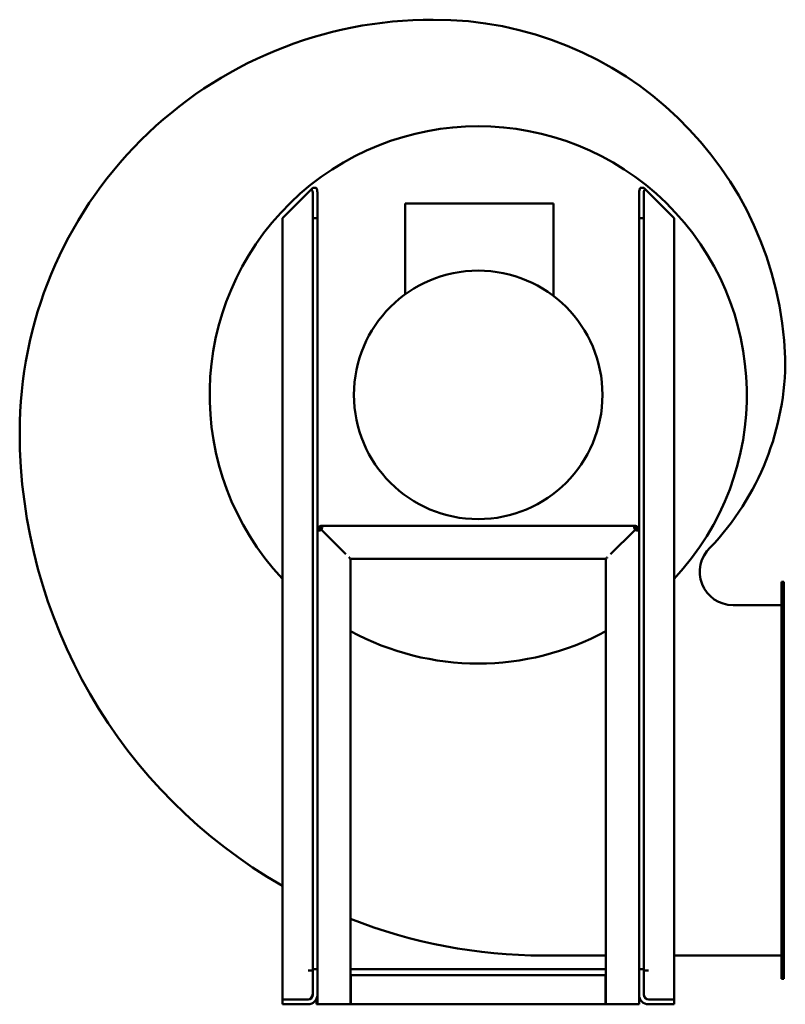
# Model space of a CAD drawing. Header units: millimetres. Extents: x 1422 to 2078, y 816 to 1659.
import ezdxf

# ---------------------------------------------------------------- set-up
doc = ezdxf.new("R2010")
doc.units = ezdxf.units.MM
doc.header["$LTSCALE"] = 8.333333
doc.layers.add('Widoczne (ISO)', color=7, linetype='Continuous', lineweight=50)

msp = doc.modelspace()

# ---------------------------------------------------------------- linework, layer by layer
at = {"layer": 'Widoczne (ISO)'}
for p, q in [((1669.11, 1511.03), (1647.11, 1489.03)), ((1671.94, 1513.86), (1669.11, 1511.03)), ((1671.94, 1513.86), (1673.11, 1515.03)), ((1673.11, 1515.03), (1676.04, 1515.03)), ((1673.11, 1489.03), (1673.11, 1511.03)), ((1677.11, 1511.03), (1677.11, 1489.03)), ((1952.59, 1489.03), (1952.59, 1511.03)), ((1953.66, 1515.03), (1956.59, 1515.03)), ((1956.59, 1515.03), (1957.76, 1513.86)), ((1956.59, 1511.03), (1956.59, 1489.03)), ((1960.59, 1511.03), (1957.76, 1513.86)), ((1982.59, 1489.03), (1960.59, 1511.03)), ((1752.2, 1501.59), (1758.2, 1501.59)), ((1752.2, 1501.59), (1752.2, 1423.77)), ((1873.21, 1501.59), (1758.2, 1501.59)), ((1873.21, 1501.59), (1879.2, 1501.59)), ((1879.2, 1501.59), (1879.2, 1422.5)), ((1647.11, 1489.03), (1647.11, 820.03)), ((1677.11, 1489.03), (1673.11, 1489.03)), ((1673.11, 846.03), (1673.11, 1489.03)), ((1677.11, 1222.97), (1677.11, 1489.03)), ((1952.59, 1489.03), (1952.59, 1222.97)), ((1956.59, 1489.03), (1952.59, 1489.03)), ((1956.59, 1489.03), (1956.59, 846.03)), ((1982.59, 820.03), (1982.59, 1489.03)), ((1677.11, 1222.97), (1677.3, 1222.97)), ((1677.11, 1221.77), (1677.11, 1222.97)), ((1677.3, 1222.97), (1678.4, 1222.97)), ((1678.4, 1222.97), (1677.45, 1223.38)), ((1678.4, 1222.97), (1679.11, 1222.97)), ((1679.28, 1222.58), (1679.12, 1222.65)), ((1679.91, 1224.48), (1679.5, 1225.43)), ((1679.91, 1225.59), (1679.91, 1225.77)), ((1679.91, 1225.77), (1681.11, 1225.77)), ((1679.91, 1224.48), (1679.91, 1225.59)), ((1679.91, 1223.77), (1679.91, 1224.48)), ((1680.3, 1223.6), (1680.23, 1223.77)), ((1680.62, 1222.26), (1680.43, 1222.26)), ((1680.62, 1222.26), (1680.62, 1222.45)), ((1681.11, 1225.77), (1948.59, 1225.77)), ((1948.59, 1225.77), (1949.79, 1225.77)), ((1949.08, 1222.26), (1949.08, 1222.45)), ((1949.08, 1222.26), (1949.27, 1222.26)), ((1949.4, 1223.6), (1949.47, 1223.77)), ((1949.79, 1225.77), (1949.79, 1225.59)), ((1949.79, 1225.59), (1949.79, 1224.48)), ((1949.79, 1224.48), (1950.2, 1225.43)), ((1949.79, 1224.48), (1949.79, 1223.77)), ((1950.42, 1222.58), (1950.58, 1222.65)), ((1950.59, 1222.97), (1951.3, 1222.97)), ((1951.3, 1222.97), (1952.25, 1223.38)), ((1951.3, 1222.97), (1952.4, 1222.97)), ((1952.4, 1222.97), (1952.59, 1222.97)), ((1952.59, 1222.97), (1952.59, 1221.77)), ((1677.11, 846.03), (1677.11, 1221.77)), ((1701.59, 1201.29), (1681.11, 1221.77)), ((1928.11, 1201.29), (1948.59, 1221.77)), ((1952.59, 1221.77), (1952.59, 846.03)), ((1704.42, 1198.03), (1704.42, 1198.46)), ((1704.42, 1198.46), (1704.85, 1198.46)), ((1704.42, 1198.03), (1704.85, 1198.03)), ((1704.85, 1198.03), (1704.85, 1198.46)), ((1924.11, 1197.29), (1705.59, 1197.29)), ((1705.59, 1197.29), (1705.59, 816.03)), ((1924.11, 816.03), (1924.11, 1197.29)), ((1924.85, 1198.46), (1924.85, 1198.03)), ((1924.85, 1198.46), (1925.28, 1198.46)), ((1924.85, 1198.03), (1925.28, 1198.03)), ((1925.28, 1198.46), (1925.28, 1198.03)), ((2074.59, 1177.77), (2076.59, 1177.77)), ((2074.59, 1177.77), (2074.59, 1177.77)), ((2074.59, 1177.77), (2074.59, 837.77)), ((2076.59, 1177.77), (2074.59, 1177.77)), ((2076.59, 1177.77), (2076.59, 1177.77)), ((2076.59, 837.77), (2076.59, 1177.77)), ((2033.05, 1157.77), (2072.59, 1157.77)), ((2074.59, 1157.77), (2072.59, 1157.77)), ((1924.11, 857.77), (1870.55, 857.77)), ((2072.59, 857.77), (1982.59, 857.77)), ((2072.59, 857.77), (2074.59, 857.77)), ((1669.11, 845.03), (1673.11, 845.03)), ((1673.11, 846.03), (1677.11, 846.03)), ((1673.11, 824.03), (1673.11, 846.03)), ((1677.11, 824.03), (1677.11, 846.03)), ((1705.59, 846.03), (1924.11, 846.03)), ((1952.59, 846.03), (1956.59, 846.03)), ((1952.59, 824.03), (1952.59, 846.03)), ((1956.59, 824.03), (1956.59, 846.03)), ((1956.59, 845.03), (1960.59, 845.03)), ((1705.85, 841.03), (1923.85, 841.03)), ((1705.85, 841.03), (1705.85, 837.03)), ((1705.85, 837.03), (1705.85, 820.03)), ((1923.85, 841.03), (1923.85, 837.03)), ((1923.85, 820.03), (1923.85, 837.03)), ((2076.59, 837.77), (2074.59, 837.77)), ((1669.11, 820.03), (1647.11, 820.03)), ((1647.11, 816.03), (1647.11, 820.03)), ((1676.33, 820.57), (1676.33, 816.03)), ((1677.11, 816.03), (1677.11, 824.03)), ((1705.85, 816.03), (1705.85, 820.03)), ((1923.85, 816.03), (1923.85, 820.03)), ((1952.59, 824.03), (1952.59, 816.03)), ((1960.59, 820.03), (1982.59, 820.03)), ((1982.59, 820.03), (1982.59, 816.03)), ((1669.11, 816.03), (1647.11, 816.03)), ((1677.11, 816.03), (1676.33, 816.03)), ((1681.11, 816.03), (1677.11, 816.03)), ((1701.59, 816.03), (1681.11, 816.03)), ((1705.59, 816.03), (1701.59, 816.03)), ((1705.85, 816.03), (1705.59, 816.03)), ((1923.85, 816.03), (1705.85, 816.03)), ((1924.11, 816.03), (1923.85, 816.03)), ((1928.11, 816.03), (1924.11, 816.03)), ((1948.59, 816.03), (1928.11, 816.03)), ((1952.59, 816.03), (1948.59, 816.03)), ((1960.59, 816.03), (1982.59, 816.03))]:
    msp.add_line(p, q, dxfattribs=at)
msp.add_circle((1814.85, 1337.77), 106.4, dxfattribs=at)
for centre, radius, start, end in [((1775.45, 1305.67), 353.3, 89.84818, 179.96187), ((1777.25, 1358.17), 300.8, 2.1145, 90.16454), ((1814.85, 1337.77), 230, 316.82738, 223.17258), ((1669.11, 1511.03), 4, 0, 45), ((1669.11, 1511.03), 8, 0, 30), ((1960.59, 1511.03), 8, 150, 180), ((1960.59, 1511.03), 4, 135, 180), ((1844.85, 1367.77), 233, 316.38731, 0.36849), ((1870.55, 1306.17), 448.4, 180.03385, 240.11235), ((1681.11, 1221.77), 4, 156.18164, 162.58381), ((1681.11, 1221.77), 2, 156.18164, 168.30725), ((1681.11, 1221.77), 4, 107.41619, 113.81836), ((1681.11, 1221.77), 2, 101.69275, 113.81836), ((1948.59, 1221.77), 2, 66.18164, 78.30725), ((1948.59, 1221.77), 4, 66.18164, 72.58381), ((1948.59, 1221.77), 2, 11.69275, 23.81836), ((1948.59, 1221.77), 4, 17.41619, 23.81836), ((2033.05, 1186.27), 28.5, 133.18331, 270), ((1814.85, 1337.77), 230, 241.63725, 298.36272), ((1870.55, 1306.17), 448.4, 248.41444, 270), ((1668.11, 825.03), 5, 270, 0), ((1669.11, 824.03), 4, 270, 0), ((1669.11, 824.03), 8, 270, 0), ((1960.59, 824.03), 8, 180, 270), ((1961.59, 825.03), 5, 180, 270), ((1960.59, 824.03), 4, 180, 270)]:
    msp.add_arc(centre, radius, start, end, dxfattribs=at)
for points, knots in [([(1680.43, 1222.26), (1680.29, 1222.16), (1680.01, 1221.98), (1679.39, 1221.72), (1679.13, 1221.64), (1678.55, 1221.53), (1678.25, 1221.51), (1677.75, 1221.58), (1677.55, 1221.67), (1677.3, 1221.92), (1677.22, 1222.06), (1677.15, 1222.33), (1677.14, 1222.44), (1677.11, 1222.72), (1677.11, 1222.87), (1677.11, 1222.97)], [0, 0, 0, 0, 0.0527943, 0.0527943, 0.0902407, 0.0902407, 0.1401991, 0.1401991, 0.1904262, 0.1904262, 0.2296583, 0.2296583, 0.2503289, 0.2503289, 0.27998, 0.27998, 0.27998, 0.27998]), ([(1677.45, 1223.38), (1677.46, 1223.41), (1677.48, 1223.44), (1677.49, 1223.47), (1677.51, 1223.5), (1677.52, 1223.53), (1677.53, 1223.56), (1677.55, 1223.59), (1677.56, 1223.62), (1677.58, 1223.65), (1677.59, 1223.67), (1677.61, 1223.7), (1677.63, 1223.73), (1677.64, 1223.76), (1677.66, 1223.79), (1677.68, 1223.82), (1677.7, 1223.85), (1677.71, 1223.88), (1677.73, 1223.91), (1677.75, 1223.94), (1677.77, 1223.96), (1677.79, 1223.99), (1677.79, 1224), (1677.8, 1224.01), (1677.81, 1224.02), (1677.82, 1224.04), (1677.83, 1224.06), (1677.85, 1224.08), (1677.87, 1224.11), (1677.89, 1224.13), (1677.91, 1224.16), (1677.93, 1224.19), (1677.95, 1224.22), (1677.97, 1224.24), (1677.99, 1224.27), (1678.01, 1224.3), (1678.04, 1224.33), (1678.06, 1224.35), (1678.08, 1224.38), (1678.1, 1224.41), (1678.13, 1224.43), (1678.15, 1224.46), (1678.17, 1224.48), (1678.2, 1224.51), (1678.22, 1224.53), (1678.25, 1224.56), (1678.26, 1224.57), (1678.27, 1224.58), (1678.28, 1224.59), (1678.29, 1224.61), (1678.31, 1224.62), (1678.32, 1224.63), (1678.35, 1224.66), (1678.37, 1224.68), (1678.4, 1224.71), (1678.42, 1224.73), (1678.45, 1224.75), (1678.48, 1224.78), (1678.5, 1224.8), (1678.53, 1224.82), (1678.56, 1224.85), (1678.58, 1224.87), (1678.61, 1224.89), (1678.64, 1224.91), (1678.66, 1224.93), (1678.69, 1224.95), (1678.72, 1224.97), (1678.75, 1225), (1678.77, 1225.02), (1678.8, 1225.04), (1678.82, 1225.05), (1678.84, 1225.06), (1678.86, 1225.07), (1678.87, 1225.08), (1678.88, 1225.09), (1678.89, 1225.09), (1678.92, 1225.11), (1678.95, 1225.13), (1678.97, 1225.15), (1679, 1225.17), (1679.03, 1225.19), (1679.06, 1225.2), (1679.09, 1225.22), (1679.12, 1225.24), (1679.15, 1225.25), (1679.18, 1225.27), (1679.21, 1225.29), (1679.23, 1225.3), (1679.26, 1225.32), (1679.29, 1225.33), (1679.32, 1225.35), (1679.35, 1225.36), (1679.38, 1225.38), (1679.41, 1225.39), (1679.44, 1225.4), (1679.47, 1225.42), (1679.5, 1225.43)], [0, 0, 0, 0, 0.0088931, 0.0088931, 0.0088931, 0.0163156, 0.0163156, 0.0163156, 0.0228823, 0.0228823, 0.0228823, 0.0288742, 0.0288742, 0.0288742, 0.0344477, 0.0344477, 0.0344477, 0.0396999, 0.0396999, 0.0396999, 0.0446961, 0.0446961, 0.0446961, 0.0463001, 0.0463001, 0.0463001, 0.0495293, 0.0495293, 0.0495293, 0.0543685, 0.0543685, 0.0543685, 0.059222, 0.059222, 0.059222, 0.0640862, 0.0640862, 0.0640862, 0.0689575, 0.0689575, 0.0689575, 0.0738324, 0.0738324, 0.0738324, 0.0787074, 0.0787074, 0.0787074, 0.0809737, 0.0809737, 0.0809737, 0.0835804, 0.0835804, 0.0835804, 0.0884557, 0.0884557, 0.0884557, 0.0933308, 0.0933308, 0.0933308, 0.0982023, 0.0982023, 0.0982023, 0.1030666, 0.1030666, 0.1030666, 0.1079201, 0.1079201, 0.1079201, 0.1127592, 0.1127592, 0.1127592, 0.1158179, 0.1158179, 0.1158179, 0.1175949, 0.1175949, 0.1175949, 0.1225991, 0.1225991, 0.1225991, 0.1278599, 0.1278599, 0.1278599, 0.1334428, 0.1334428, 0.1334428, 0.1394453, 0.1394453, 0.1394453, 0.1460241, 0.1460241, 0.1460241, 0.1534614, 0.1534614, 0.1534614, 0.1623748, 0.1623748, 0.1623748, 0.1623748]), ([(1679.11, 1222.97), (1679.11, 1222.8), (1679.11, 1222.65), (1679.13, 1222.37), (1679.14, 1222.26), (1679.19, 1221.98), (1679.23, 1221.85), (1679.3, 1221.74), (1679.31, 1221.72), (1679.32, 1221.71)], [-0.4461331, -0.4461331, -0.4461331, -0.4461331, -0.3909396, -0.3909396, -0.3464392, -0.3464392, -0.2782005, -0.2782005, -0.2679455, -0.2679455, -0.2679455, -0.2679455]), ([(1680.3, 1223.6), (1680.29, 1223.59), (1680.28, 1223.59), (1680.26, 1223.58), (1680.25, 1223.57), (1680.23, 1223.57), (1680.22, 1223.56), (1680.2, 1223.55), (1680.19, 1223.54), (1680.17, 1223.53), (1680.16, 1223.53), (1680.14, 1223.52), (1680.13, 1223.51), (1680.12, 1223.5), (1680.1, 1223.49), (1680.09, 1223.49), (1680.07, 1223.48), (1680.06, 1223.47), (1680.04, 1223.46), (1680.03, 1223.45), (1680.01, 1223.44), (1680, 1223.43), (1679.99, 1223.42), (1679.97, 1223.41), (1679.96, 1223.4), (1679.95, 1223.4), (1679.94, 1223.39), (1679.93, 1223.38), (1679.93, 1223.38), (1679.92, 1223.38), (1679.92, 1223.37), (1679.9, 1223.36), (1679.89, 1223.35), (1679.87, 1223.34), (1679.86, 1223.33), (1679.85, 1223.32), (1679.83, 1223.31), (1679.82, 1223.3), (1679.81, 1223.28), (1679.79, 1223.27), (1679.78, 1223.26), (1679.77, 1223.25), (1679.75, 1223.24), (1679.74, 1223.23), (1679.73, 1223.21), (1679.72, 1223.2), (1679.7, 1223.19), (1679.69, 1223.18), (1679.68, 1223.16), (1679.67, 1223.15), (1679.65, 1223.14), (1679.64, 1223.13), (1679.64, 1223.12), (1679.63, 1223.11), (1679.63, 1223.11), (1679.62, 1223.1), (1679.61, 1223.09), (1679.61, 1223.09), (1679.6, 1223.07), (1679.58, 1223.06), (1679.57, 1223.05), (1679.56, 1223.03), (1679.55, 1223.02), (1679.54, 1223.01), (1679.53, 1222.99), (1679.52, 1222.98), (1679.51, 1222.97), (1679.5, 1222.95), (1679.49, 1222.94), (1679.48, 1222.92), (1679.47, 1222.91), (1679.46, 1222.9), (1679.45, 1222.88), (1679.44, 1222.87), (1679.44, 1222.86), (1679.43, 1222.85), (1679.43, 1222.85), (1679.42, 1222.84), (1679.42, 1222.84), (1679.41, 1222.82), (1679.4, 1222.81), (1679.4, 1222.79), (1679.39, 1222.78), (1679.38, 1222.77), (1679.37, 1222.75), (1679.36, 1222.74), (1679.35, 1222.72), (1679.35, 1222.71), (1679.34, 1222.69), (1679.33, 1222.68), (1679.32, 1222.66), (1679.32, 1222.65), (1679.31, 1222.63), (1679.3, 1222.62), (1679.29, 1222.6), (1679.29, 1222.59), (1679.28, 1222.58)], [0, 0, 0, 0, 0.00505398, 0.00505398, 0.00505398, 0.00927292, 0.00927292, 0.00927292, 0.01299896, 0.01299896, 0.01299896, 0.01639072, 0.01639072, 0.01639072, 0.01953694, 0.01953694, 0.01953694, 0.02249308, 0.02249308, 0.02249308, 0.02529647, 0.02529647, 0.02529647, 0.02797359, 0.02797359, 0.02797359, 0.02958296, 0.02958296, 0.02958296, 0.03055081, 0.03055081, 0.03055081, 0.0331084, 0.0331084, 0.0331084, 0.03566445, 0.03566445, 0.03566445, 0.03821771, 0.03821771, 0.03821771, 0.04076697, 0.04076697, 0.04076697, 0.04331109, 0.04331109, 0.04331109, 0.04584894, 0.04584894, 0.04584894, 0.0483794, 0.0483794, 0.0483794, 0.04963099, 0.04963099, 0.04963099, 0.05090443, 0.05090443, 0.05090443, 0.05344099, 0.05344099, 0.05344099, 0.05599112, 0.05599112, 0.05599112, 0.05855382, 0.05855382, 0.05855382, 0.06112804, 0.06112804, 0.06112804, 0.06371266, 0.06371266, 0.06371266, 0.06543334, 0.06543334, 0.06543334, 0.06631361, 0.06631361, 0.06631361, 0.06903001, 0.06903001, 0.06903001, 0.07192297, 0.07192297, 0.07192297, 0.0750453, 0.0750453, 0.0750453, 0.07848238, 0.07848238, 0.07848238, 0.08238921, 0.08238921, 0.08238921, 0.08711002, 0.08711002, 0.08711002, 0.08711002]), ([(1679.91, 1225.77), (1680.01, 1225.77), (1680.16, 1225.77), (1680.44, 1225.74), (1680.55, 1225.73), (1680.82, 1225.66), (1680.96, 1225.58), (1681.21, 1225.33), (1681.3, 1225.13), (1681.37, 1224.62), (1681.35, 1224.32), (1681.24, 1223.75), (1681.16, 1223.49), (1680.9, 1222.87), (1680.72, 1222.59), (1680.62, 1222.45)], [0, 0, 0, 0, 0.0346848, 0.0346848, 0.0588177, 0.0588177, 0.1046153, 0.1046153, 0.1630835, 0.1630835, 0.2212452, 0.2212452, 0.2647131, 0.2647131, 0.3259709, 0.3259709, 0.3259709, 0.3259709]), ([(1681.17, 1223.56), (1681.16, 1223.57), (1681.15, 1223.58), (1681.03, 1223.65), (1680.9, 1223.69), (1680.63, 1223.74), (1680.51, 1223.75), (1680.24, 1223.77), (1680.08, 1223.77), (1679.91, 1223.77)], [-0.1678247, -0.1678247, -0.1678247, -0.1678247, -0.1590821, -0.1590821, -0.0951427, -0.0951427, -0.052727, -0.052727, 0, 0, 0, 0]), ([(1681.11, 1221.77), (1681.1, 1221.78), (1681.08, 1221.79), (1681.05, 1221.82), (1681.03, 1221.83), (1681, 1221.85), (1680.96, 1221.87), (1680.92, 1221.91), (1680.87, 1221.95), (1680.82, 1221.98), (1680.79, 1222), (1680.75, 1222.03), (1680.72, 1222.05), (1680.67, 1222.09), (1680.62, 1222.12), (1680.57, 1222.16), (1680.54, 1222.18), (1680.51, 1222.2), (1680.49, 1222.22), (1680.46, 1222.24), (1680.44, 1222.25), (1680.43, 1222.26)], [0, 0, 0, 0, 0.00604146, 0.00604146, 0.0120835, 0.0120835, 0.01812589, 0.0241684, 0.0302108, 0.03625285, 0.04229434, 0.04229434, 0.04833582, 0.05437788, 0.06042027, 0.06646278, 0.07250517, 0.07250517, 0.07854721, 0.07854721, 0.08458867, 0.08458867, 0.08458867, 0.08458867]), ([(1680.62, 1222.45), (1680.63, 1222.44), (1680.64, 1222.42), (1680.66, 1222.39), (1680.68, 1222.37), (1680.7, 1222.34), (1680.72, 1222.31), (1680.76, 1222.26), (1680.79, 1222.21), (1680.83, 1222.16), (1680.85, 1222.13), (1680.88, 1222.1), (1680.9, 1222.06), (1680.94, 1222.01), (1680.97, 1221.97), (1681.01, 1221.92), (1681.03, 1221.88), (1681.05, 1221.85), (1681.06, 1221.83), (1681.09, 1221.8), (1681.1, 1221.79), (1681.11, 1221.77)], [0, 0, 0, 0, 0.00604146, 0.00604146, 0.0120835, 0.0120835, 0.01812589, 0.0241684, 0.0302108, 0.03625285, 0.04229434, 0.04229434, 0.04833582, 0.05437788, 0.06042027, 0.06646278, 0.07250517, 0.07250517, 0.07854721, 0.07854721, 0.08458867, 0.08458867, 0.08458867, 0.08458867]), ([(1949.08, 1222.45), (1948.98, 1222.59), (1948.8, 1222.87), (1948.54, 1223.5), (1948.46, 1223.75), (1948.35, 1224.33), (1948.33, 1224.63), (1948.4, 1225.13), (1948.49, 1225.33), (1948.74, 1225.58), (1948.88, 1225.66), (1949.15, 1225.73), (1949.26, 1225.74), (1949.54, 1225.77), (1949.69, 1225.77), (1949.79, 1225.77)], [0, 0, 0, 0, 0.0527943, 0.0527943, 0.0902407, 0.0902407, 0.1401991, 0.1401991, 0.1904262, 0.1904262, 0.2296583, 0.2296583, 0.2503289, 0.2503289, 0.27998, 0.27998, 0.27998, 0.27998]), ([(1949.79, 1223.77), (1949.62, 1223.77), (1949.46, 1223.77), (1949.19, 1223.75), (1949.08, 1223.74), (1948.8, 1223.7), (1948.67, 1223.65), (1948.56, 1223.58), (1948.54, 1223.57), (1948.53, 1223.56)], [-0.4461331, -0.4461331, -0.4461331, -0.4461331, -0.3909396, -0.3909396, -0.3464392, -0.3464392, -0.2782005, -0.2782005, -0.2679455, -0.2679455, -0.2679455, -0.2679455]), ([(1948.59, 1221.77), (1948.6, 1221.79), (1948.61, 1221.8), (1948.64, 1221.83), (1948.65, 1221.85), (1948.67, 1221.88), (1948.69, 1221.92), (1948.73, 1221.97), (1948.76, 1222.01), (1948.8, 1222.06), (1948.82, 1222.1), (1948.85, 1222.13), (1948.87, 1222.16), (1948.91, 1222.21), (1948.94, 1222.26), (1948.98, 1222.31), (1949, 1222.34), (1949.02, 1222.37), (1949.04, 1222.39), (1949.06, 1222.42), (1949.07, 1222.44), (1949.08, 1222.45)], [0, 0, 0, 0, 0.00604146, 0.00604146, 0.0120835, 0.0120835, 0.01812589, 0.0241684, 0.0302108, 0.03625285, 0.04229434, 0.04229434, 0.04833582, 0.05437788, 0.06042027, 0.06646278, 0.07250517, 0.07250517, 0.07854721, 0.07854721, 0.08458867, 0.08458867, 0.08458867, 0.08458867]), ([(1949.27, 1222.26), (1949.25, 1222.25), (1949.24, 1222.24), (1949.21, 1222.22), (1949.19, 1222.2), (1949.16, 1222.18), (1949.13, 1222.16), (1949.08, 1222.12), (1949.03, 1222.09), (1948.98, 1222.05), (1948.95, 1222.03), (1948.91, 1222), (1948.88, 1221.98), (1948.83, 1221.95), (1948.78, 1221.91), (1948.74, 1221.87), (1948.7, 1221.85), (1948.67, 1221.83), (1948.65, 1221.82), (1948.62, 1221.79), (1948.6, 1221.78), (1948.59, 1221.77)], [0, 0, 0, 0, 0.00604146, 0.00604146, 0.0120835, 0.0120835, 0.01812589, 0.0241684, 0.0302108, 0.03625285, 0.04229434, 0.04229434, 0.04833582, 0.05437788, 0.06042027, 0.06646278, 0.07250517, 0.07250517, 0.07854721, 0.07854721, 0.08458867, 0.08458867, 0.08458867, 0.08458867]), ([(1952.59, 1222.97), (1952.59, 1222.87), (1952.59, 1222.72), (1952.56, 1222.44), (1952.55, 1222.33), (1952.48, 1222.06), (1952.4, 1221.92), (1952.15, 1221.67), (1951.95, 1221.58), (1951.44, 1221.51), (1951.14, 1221.53), (1950.57, 1221.64), (1950.31, 1221.72), (1949.68, 1221.98), (1949.41, 1222.16), (1949.27, 1222.26)], [0, 0, 0, 0, 0.0346848, 0.0346848, 0.0588177, 0.0588177, 0.1046153, 0.1046153, 0.1630835, 0.1630835, 0.2212452, 0.2212452, 0.2647131, 0.2647131, 0.3259709, 0.3259709, 0.3259709, 0.3259709]), ([(1950.42, 1222.58), (1950.41, 1222.59), (1950.41, 1222.6), (1950.4, 1222.62), (1950.39, 1222.63), (1950.38, 1222.65), (1950.38, 1222.66), (1950.37, 1222.68), (1950.36, 1222.69), (1950.35, 1222.71), (1950.35, 1222.72), (1950.34, 1222.74), (1950.33, 1222.75), (1950.32, 1222.77), (1950.31, 1222.78), (1950.3, 1222.79), (1950.3, 1222.81), (1950.29, 1222.82), (1950.28, 1222.84), (1950.27, 1222.85), (1950.26, 1222.87), (1950.25, 1222.88), (1950.24, 1222.89), (1950.23, 1222.91), (1950.22, 1222.92), (1950.22, 1222.93), (1950.21, 1222.94), (1950.2, 1222.95), (1950.2, 1222.95), (1950.19, 1222.96), (1950.19, 1222.97), (1950.18, 1222.98), (1950.17, 1222.99), (1950.16, 1223.01), (1950.15, 1223.02), (1950.14, 1223.03), (1950.13, 1223.05), (1950.11, 1223.06), (1950.1, 1223.07), (1950.09, 1223.09), (1950.08, 1223.1), (1950.07, 1223.11), (1950.06, 1223.13), (1950.05, 1223.14), (1950.03, 1223.15), (1950.02, 1223.16), (1950.01, 1223.18), (1950, 1223.19), (1949.98, 1223.2), (1949.97, 1223.21), (1949.96, 1223.23), (1949.95, 1223.24), (1949.94, 1223.24), (1949.93, 1223.25), (1949.93, 1223.26), (1949.92, 1223.26), (1949.91, 1223.27), (1949.91, 1223.27), (1949.89, 1223.28), (1949.88, 1223.3), (1949.87, 1223.31), (1949.85, 1223.32), (1949.84, 1223.33), (1949.83, 1223.34), (1949.81, 1223.35), (1949.8, 1223.36), (1949.78, 1223.37), (1949.77, 1223.38), (1949.76, 1223.39), (1949.74, 1223.4), (1949.73, 1223.41), (1949.71, 1223.42), (1949.7, 1223.43), (1949.69, 1223.44), (1949.68, 1223.44), (1949.67, 1223.45), (1949.67, 1223.45), (1949.66, 1223.46), (1949.66, 1223.46), (1949.64, 1223.47), (1949.63, 1223.48), (1949.61, 1223.49), (1949.6, 1223.49), (1949.58, 1223.5), (1949.57, 1223.51), (1949.56, 1223.52), (1949.54, 1223.53), (1949.53, 1223.53), (1949.51, 1223.54), (1949.5, 1223.55), (1949.48, 1223.56), (1949.47, 1223.57), (1949.45, 1223.57), (1949.44, 1223.58), (1949.42, 1223.59), (1949.41, 1223.59), (1949.4, 1223.6)], [0, 0, 0, 0, 0.00505398, 0.00505398, 0.00505398, 0.00927292, 0.00927292, 0.00927292, 0.01299896, 0.01299896, 0.01299896, 0.01639072, 0.01639072, 0.01639072, 0.01953694, 0.01953694, 0.01953694, 0.02249308, 0.02249308, 0.02249308, 0.02529647, 0.02529647, 0.02529647, 0.02797359, 0.02797359, 0.02797359, 0.02958296, 0.02958296, 0.02958296, 0.03055081, 0.03055081, 0.03055081, 0.0331084, 0.0331084, 0.0331084, 0.03566445, 0.03566445, 0.03566445, 0.03821771, 0.03821771, 0.03821771, 0.04076697, 0.04076697, 0.04076697, 0.04331109, 0.04331109, 0.04331109, 0.04584894, 0.04584894, 0.04584894, 0.0483794, 0.0483794, 0.0483794, 0.04963099, 0.04963099, 0.04963099, 0.05090443, 0.05090443, 0.05090443, 0.05344099, 0.05344099, 0.05344099, 0.05599112, 0.05599112, 0.05599112, 0.05855382, 0.05855382, 0.05855382, 0.06112804, 0.06112804, 0.06112804, 0.06371266, 0.06371266, 0.06371266, 0.06543334, 0.06543334, 0.06543334, 0.06631361, 0.06631361, 0.06631361, 0.06903001, 0.06903001, 0.06903001, 0.07192297, 0.07192297, 0.07192297, 0.0750453, 0.0750453, 0.0750453, 0.07848239, 0.07848239, 0.07848239, 0.08238921, 0.08238921, 0.08238921, 0.08711002, 0.08711002, 0.08711002, 0.08711002]), ([(1950.2, 1225.43), (1950.23, 1225.42), (1950.26, 1225.4), (1950.29, 1225.39), (1950.32, 1225.38), (1950.35, 1225.36), (1950.38, 1225.35), (1950.41, 1225.33), (1950.43, 1225.32), (1950.47, 1225.3), (1950.49, 1225.29), (1950.52, 1225.27), (1950.55, 1225.25), (1950.58, 1225.24), (1950.61, 1225.22), (1950.64, 1225.2), (1950.67, 1225.19), (1950.7, 1225.17), (1950.73, 1225.15), (1950.75, 1225.13), (1950.78, 1225.11), (1950.81, 1225.09), (1950.82, 1225.09), (1950.83, 1225.08), (1950.84, 1225.07), (1950.86, 1225.06), (1950.88, 1225.05), (1950.9, 1225.04), (1950.92, 1225.02), (1950.95, 1225), (1950.98, 1224.97), (1951.01, 1224.95), (1951.04, 1224.93), (1951.06, 1224.91), (1951.09, 1224.89), (1951.12, 1224.87), (1951.14, 1224.85), (1951.17, 1224.82), (1951.2, 1224.8), (1951.22, 1224.78), (1951.25, 1224.75), (1951.28, 1224.73), (1951.3, 1224.71), (1951.33, 1224.68), (1951.35, 1224.66), (1951.38, 1224.63), (1951.39, 1224.62), (1951.4, 1224.61), (1951.41, 1224.6), (1951.43, 1224.59), (1951.44, 1224.57), (1951.45, 1224.56), (1951.48, 1224.53), (1951.5, 1224.51), (1951.53, 1224.48), (1951.55, 1224.46), (1951.57, 1224.43), (1951.6, 1224.41), (1951.62, 1224.38), (1951.64, 1224.35), (1951.66, 1224.33), (1951.69, 1224.3), (1951.71, 1224.27), (1951.73, 1224.24), (1951.75, 1224.22), (1951.77, 1224.19), (1951.79, 1224.16), (1951.81, 1224.13), (1951.83, 1224.11), (1951.85, 1224.08), (1951.87, 1224.06), (1951.88, 1224.04), (1951.89, 1224.02), (1951.9, 1224.01), (1951.91, 1224), (1951.91, 1223.99), (1951.93, 1223.96), (1951.95, 1223.94), (1951.97, 1223.91), (1951.99, 1223.88), (1952, 1223.85), (1952.02, 1223.82), (1952.04, 1223.79), (1952.06, 1223.76), (1952.07, 1223.73), (1952.09, 1223.7), (1952.11, 1223.67), (1952.12, 1223.65), (1952.14, 1223.62), (1952.15, 1223.59), (1952.17, 1223.56), (1952.18, 1223.53), (1952.19, 1223.5), (1952.21, 1223.47), (1952.22, 1223.44), (1952.24, 1223.41), (1952.25, 1223.38)], [0, 0, 0, 0, 0.0088931, 0.0088931, 0.0088931, 0.0163156, 0.0163156, 0.0163156, 0.0228823, 0.0228823, 0.0228823, 0.0288742, 0.0288742, 0.0288742, 0.0344477, 0.0344477, 0.0344477, 0.0396999, 0.0396999, 0.0396999, 0.0446961, 0.0446961, 0.0446961, 0.0463001, 0.0463001, 0.0463001, 0.0495293, 0.0495293, 0.0495293, 0.0543685, 0.0543685, 0.0543685, 0.059222, 0.059222, 0.059222, 0.0640862, 0.0640862, 0.0640862, 0.0689575, 0.0689575, 0.0689575, 0.0738324, 0.0738324, 0.0738324, 0.0787074, 0.0787074, 0.0787074, 0.0809737, 0.0809737, 0.0809737, 0.0835804, 0.0835804, 0.0835804, 0.0884557, 0.0884557, 0.0884557, 0.0933308, 0.0933308, 0.0933308, 0.0982023, 0.0982023, 0.0982023, 0.1030666, 0.1030666, 0.1030666, 0.1079201, 0.1079201, 0.1079201, 0.1127592, 0.1127592, 0.1127592, 0.1158179, 0.1158179, 0.1158179, 0.1175949, 0.1175949, 0.1175949, 0.1225991, 0.1225991, 0.1225991, 0.1278599, 0.1278599, 0.1278599, 0.1334428, 0.1334428, 0.1334428, 0.1394453, 0.1394453, 0.1394453, 0.1460241, 0.1460241, 0.1460241, 0.1534614, 0.1534614, 0.1534614, 0.1623748, 0.1623748, 0.1623748, 0.1623748]), ([(1950.38, 1221.71), (1950.39, 1221.72), (1950.4, 1221.73), (1950.47, 1221.85), (1950.51, 1221.98), (1950.56, 1222.25), (1950.57, 1222.37), (1950.59, 1222.64), (1950.59, 1222.8), (1950.59, 1222.97)], [-0.1678247, -0.1678247, -0.1678247, -0.1678247, -0.1590821, -0.1590821, -0.0951427, -0.0951427, -0.052727, -0.052727, 0, 0, 0, 0])]:
    msp.add_open_spline(points, degree=3, knots=knots, dxfattribs=at)

doc.saveas('drawing.dxf')
